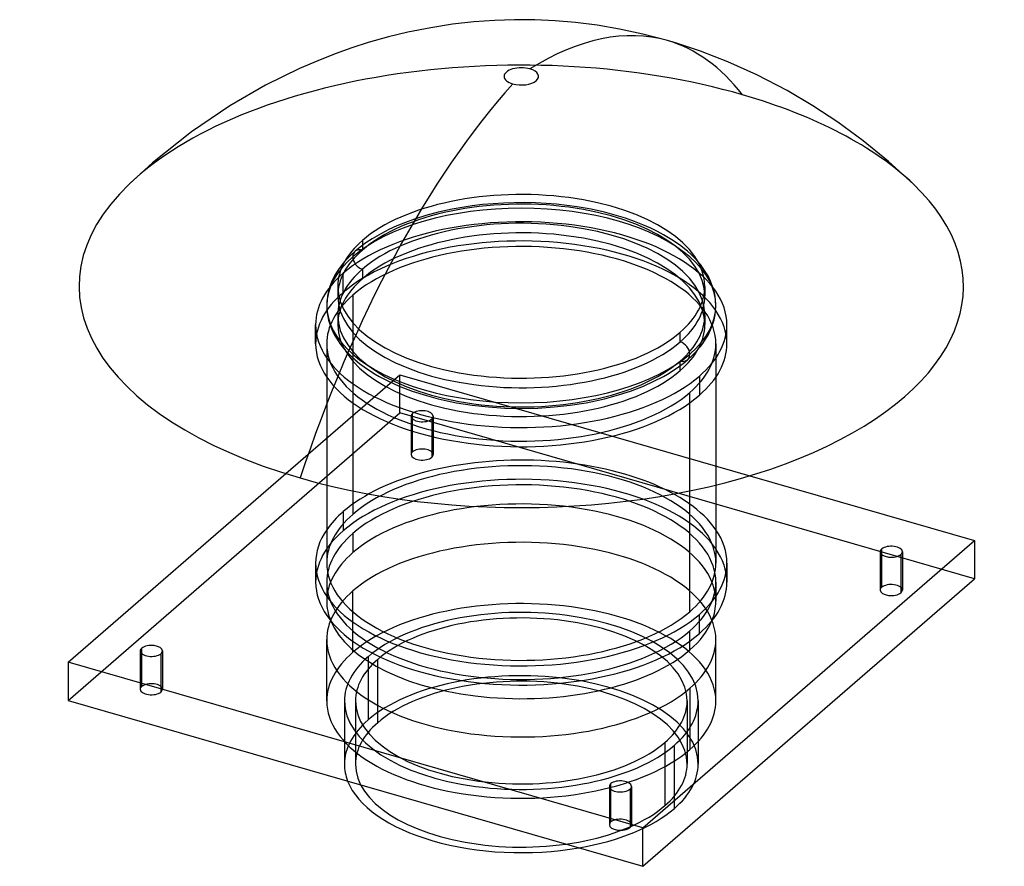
# Model space of a CAD drawing. Header units: millimetres. Extents: x -227 to 218, y -102 to 280.
import ezdxf

# ---------------------------------------------------------------- set-up
doc = ezdxf.new("R2010")
doc.units = ezdxf.units.MM
doc.layers.add('MAIN-1', color=7, linetype='Continuous')
doc.layers.add('MAIN-2', color=7, linetype='Continuous')

msp = doc.modelspace()

# ---------------------------------------------------------------- linework, layer by layer
at = {"layer": 'MAIN-1'}
for p, q in [((-40.95, 276.62), (-51.26, 274.56)), ((-31.06, 278.16), (-40.95, 276.62)), ((-21.5, 279.25), (-31.06, 278.16)), ((-12.16, 279.93), (-21.5, 279.25)), ((-3.03, 280.23), (-12.16, 279.93)), ((6.08, 280.17), (-3.03, 280.23)), ((15.25, 279.75), (6.08, 280.17)), ((24.59, 278.94), (15.25, 279.75)), ((34.32, 277.7), (24.59, 278.94)), ((44.43, 275.98), (34.32, 277.7)), ((-60.03, 272.44), (-69.2, 269.85)), ((-51.26, 274.56), (-60.03, 272.44)), ((54.99, 273.7), (44.43, 275.98)), ((66.08, 270.77), (54.99, 273.7)), ((-76.57, 267.5), (-84.2, 264.79)), ((-69.2, 269.85), (-76.57, 267.5)), ((69.22, 269.85), (66.08, 270.77)), ((81, 265.96), (69.22, 269.85)), ((-84.2, 264.79), (-92.09, 261.71)), ((93.44, 261.15), (81, 265.96)), ((-92.09, 261.71), (-100.25, 258.2)), ((106.52, 255.28), (93.44, 261.15)), ((-100.25, 258.2), (-115.7, 250.63)), ((120.19, 248.19), (106.52, 255.28)), ((-115.7, 250.63), (-131.86, 241.33)), ((131.86, 241.33), (120.19, 248.19)), ((-131.86, 241.33), (-149.22, 229.57)), ((143.16, 233.9), (131.86, 241.33)), ((154.59, 225.53), (143.16, 233.9)), ((-149.22, 229.57), (-166.74, 215.59)), ((166.03, 216.2), (154.59, 225.53)), ((-166.74, 215.59), (-177.36, 205.91)), ((177.37, 205.9), (166.03, 216.2)), ((-204.9, -10.13), (-106.53, 75.06)), ((103.36, 74.09), (204.9, 44.77)), ((-88, 69.9), (-88, 34.64)), ((76.21, 12.64), (76.21, 67.24)), ((88, 69.9), (88, 34.64)), ((54.9, -85.13), (204.9, 44.77)), ((204.9, 44.77), (204.9, 27.45)), ((163.01, 38.49), (163.01, 40.99)), ((-93, 34.64), (-93, 25.98)), ((93, 34.64), (93, 25.98)), ((54.9, -102.45), (204.9, 27.45)), ((80.54, 2.73), (80.54, 11.39)), ((-171.67, -6.35), (-171.67, -3.85)), ((76.21, -4.68), (76.21, -0.67)), ((54.9, -85.13), (-204.9, -10.13)), ((-204.9, -10.13), (-204.9, -27.45)), ((-204.9, -27.45), (54.9, -102.45)), ((40.51, -67.6), (40.51, -65.1)), ((54.9, -102.45), (54.9, -85.13))]:
    msp.add_line(p, q, dxfattribs=at)
for centre, major_axis, ratio, start_param, end_param in [((-17.12, -17.46), (83.21, 288.23), 0.433013, 0.00002, 0.447416), ((0, 254.61), (-7.8, 0), 0.5, -2.094395, 1.047198), ((0, 254.61), (-7.8, 0), 0.5, 1.047198, 4.18879), ((17.12, 12.19), (83.21, 288.23), 0.433013, 0.72859, 1.483923), ((0, 159.7), (200, 0), 0.5, 2.661198, 4.18879), ((0, 159.7), (200, 0), 0.5, -2.094395, 0.480331), ((0, 34.64), (93, 0), 0.5, 2.812193, 3.141591), ((0, 34.64), (93, 0), 0.5, -0.000001, 0.3294), ((167.34, 39.74), (-5, 0), 0.5, -0.523599, -0.000094), ((167.34, 39.74), (-5, 0), 0.5, 3.141499, 5.759587), ((167.34, 39.74), (-5, 0), 0.5, -0.000094, 2.617994), ((167.34, 39.74), (-5, 0), 0.5, 2.617994, 3.141499), ((0, 34.64), (93, 0), 0.5, 3.141591, 5.759587), ((0, 34.64), (88, 0), 0.5, 3.141591, 5.759587), ((0, 34.64), (88, 0), 0.5, -0.523599, -0.000001), ((0, 34.64), (93, 0), 0.5, -0.523599, -0.000001), ((0, 25.98), (-93, 0), 0.5, -0.000001, 2.617994), ((0, 25.98), (-93, 0), 0.5, 2.617994, 3.141591), ((0, 17.32), (-88, 0), 0.5, 0.199791, 2.617994), ((0, 17.32), (-88, 0), 0.5, 2.617994, 2.941802), ((-167.34, -5.1), (-5, 0), 0.5, -0.523599, -0.000094), ((-167.34, -5.1), (-5, 0), 0.5, 3.141499, 5.759587), ((-167.34, -5.1), (-5, 0), 0.5, -0.000094, 2.617994), ((-167.34, -5.1), (-5, 0), 0.5, 2.617994, 3.141499), ((0, -56.29), (-80, 0), 0.5, 0.192239, 1.902156), ((44.84, -66.35), (-5, 0), 0.5, -0.523599, -0.000094), ((44.84, -66.35), (-5, 0), 0.5, -0.000094, 2.617994), ((44.84, -66.35), (-5, 0), 0.5, 3.141499, 5.759587), ((44.84, -66.35), (-5, 0), 0.5, 2.617994, 3.141499)]:
    msp.add_ellipse(centre, major_axis=major_axis, ratio=ratio, start_param=start_param, end_param=end_param, dxfattribs=at)
at = {"layer": 'MAIN-2'}
for p, q in [((-22.18, 196.07), (-26.78, 195.39)), ((-17.49, 196.63), (-22.18, 196.07)), ((-12.75, 197.06), (-17.49, 196.63)), ((-7.99, 197.35), (-12.75, 197.06)), ((-3.2, 197.5), (-7.99, 197.35)), ((1.6, 197.53), (-3.2, 197.5)), ((6.39, 197.42), (1.6, 197.53)), ((11.18, 197.17), (6.39, 197.42)), ((15.92, 196.79), (11.18, 197.17)), ((20.61, 196.27), (15.92, 196.79)), ((25.23, 195.63), (20.61, 196.27)), ((-43.14, 191.71), (-48.37, 190.06)), ((-37.63, 193.18), (-43.14, 191.71)), ((-31.29, 194.57), (-37.63, 193.18)), ((-26.78, 195.39), (-31.29, 194.57)), ((31.54, 194.52), (25.23, 195.63)), ((37.64, 193.18), (31.54, 194.52)), ((42.89, 191.78), (37.64, 193.18)), ((47.1, 190.48), (42.89, 191.78)), ((-52.42, 188.59), (-56.26, 187.02)), ((-48.37, 190.06), (-52.42, 188.59)), ((51.13, 189.08), (47.1, 190.48)), ((54.95, 187.58), (51.13, 189.08)), ((58.56, 185.99), (54.95, 187.58)), ((-64.33, 183.05), (-67.44, 181.22)), ((-63.22, 183.66), (-64.33, 183.05)), ((-59.86, 185.38), (-63.22, 183.66)), ((-56.26, 187.02), (-59.86, 185.38)), ((61.54, 184.54), (58.56, 185.99)), ((64.33, 183.05), (61.54, 184.54)), ((68.14, 180.77), (64.33, 183.05)), ((-70.27, 179.35), (-72.84, 177.46)), ((-71.88, 180.45), (-71.88, 176.11)), ((-67.44, 181.22), (-70.27, 179.35)), ((71.53, 178.44), (68.14, 180.77)), ((75.13, 175.58), (71.53, 178.44)), ((-76.84, 174.04), (-78.36, 172.53)), ((-75.15, 175.56), (-76.84, 174.04)), ((-72.84, 177.46), (-75.15, 175.56)), ((76.82, 174.05), (75.13, 175.58)), ((78.35, 172.54), (76.82, 174.05)), ((-80.98, 169.56), (-82.37, 167.71)), ((-79.74, 171.04), (-80.98, 169.56)), ((-78.36, 172.53), (-79.74, 171.04)), ((79.74, 171.04), (78.35, 172.54)), ((80.98, 169.55), (79.74, 171.04)), ((82.9, 166.93), (80.98, 169.55)), ((-83.57, 165.89), (-84.45, 164.38)), ((-82.37, 167.71), (-83.57, 165.89)), ((-80.54, 156.96), (-80.54, 165.62)), ((-71.88, 167.45), (-71.88, 163.12)), ((84.45, 164.38), (82.9, 166.93)), ((-85.62, 162.01), (-86.53, 159.7)), ((-84.45, 164.38), (-85.62, 162.01)), ((85.62, 162.01), (84.45, 164.38)), ((86.53, 159.7), (85.62, 162.01)), ((-87.19, 157.49), (-87.65, 155.3)), ((-86.53, 159.7), (-87.19, 157.49)), ((-83, 159.7), (-83, 155.36)), ((83, 159.7), (83, 155.37)), ((86.86, 158.66), (86.53, 159.7)), ((87.31, 156.97), (86.86, 158.66)), ((87.65, 155.3), (87.31, 156.97)), ((-87.93, 152.95), (-88, 151.03)), ((-87.71, 154.88), (-87.93, 152.95)), ((-87.65, 155.3), (-87.71, 154.88)), ((-76.21, 155.71), (-76.21, 56.64)), ((87.91, 153.16), (87.65, 155.3)), ((88, 151.03), (87.91, 153.16)), ((-88, 151.03), (-87.91, 148.91)), ((-87.91, 148.91), (-87.65, 146.77)), ((87.65, 146.77), (87.91, 148.91)), ((87.91, 148.91), (88, 151.03)), ((-87.65, 146.77), (-87.16, 144.48)), ((-87.16, 144.48), (-86.45, 142.17)), ((-83, 146.7), (-83, 142.37)), ((83, 146.71), (83, 142.38)), ((86.53, 142.37), (87.19, 144.58)), ((87.19, 144.58), (87.65, 146.77)), ((-93, 133.71), (-93, 142.37)), ((-86.45, 142.17), (-85.57, 139.95)), ((-85.57, 139.95), (-84.45, 137.69)), ((71.88, 134.61), (71.88, 138.95)), ((84.45, 137.69), (85.62, 140.06)), ((85.62, 140.06), (86.53, 142.37)), ((93, 133.71), (93, 142.37)), ((-88, 133.71), (-88, 69.9)), ((-84.45, 137.69), (-83.34, 135.81)), ((-83.34, 135.81), (-82.04, 133.9)), ((-82.04, 133.9), (-80.98, 132.52)), ((80.98, 132.52), (82.04, 133.9)), ((82.04, 133.9), (83.34, 135.81)), ((83.34, 135.81), (84.45, 137.69)), ((88, 133.71), (88, 69.9)), ((-80.98, 132.52), (-79.74, 131.03)), ((-79.74, 131.03), (-78.35, 129.53)), ((-78.35, 129.53), (-76.82, 128.02)), ((76.84, 128.03), (78.36, 129.54)), ((78.36, 129.54), (79.74, 131.03)), ((79.74, 131.03), (80.98, 132.52)), ((-76.82, 128.02), (-75.14, 126.49)), ((-75.14, 126.49), (-73.18, 124.87)), ((-73.18, 124.87), (-71.03, 123.26)), ((71.04, 123.26), (73.19, 124.88)), ((71.88, 121.62), (71.88, 125.95)), ((73.19, 124.88), (75.15, 126.51)), ((75.15, 126.51), (76.84, 128.03)), ((-71.03, 123.26), (-68.68, 121.65)), ((-68.68, 121.65), (-66.14, 120.06)), ((66.14, 120.06), (68.69, 121.65)), ((68.69, 121.65), (71.04, 123.26)), ((-106.53, 75.06), (-54.9, 119.77)), ((-66.14, 120.06), (-64.33, 119.02)), ((-64.33, 119.02), (-60.02, 116.77)), ((-60.02, 116.77), (-55.29, 114.63)), ((-54.9, 119.77), (103.36, 74.09)), ((-54.9, 102.45), (-54.9, 119.77)), ((55.29, 114.63), (60.02, 116.77)), ((60.02, 116.77), (64.33, 119.02)), ((64.33, 119.02), (66.14, 120.06)), ((80.54, 119.12), (80.54, 110.46)), ((-55.29, 114.63), (-49.32, 112.34)), ((-49.32, 112.34), (-42.89, 110.29)), ((42.89, 110.29), (49.32, 112.34)), ((49.32, 112.34), (55.29, 114.63)), ((76.21, 67.24), (76.21, 111.71)), ((-42.89, 110.29), (-37.64, 108.89)), ((-37.64, 108.89), (-33.52, 107.95)), ((-33.52, 107.95), (-29.28, 107.12)), ((-29.28, 107.12), (-22.16, 106)), ((22.16, 106), (29.28, 107.12)), ((29.28, 107.12), (33.52, 107.95)), ((33.52, 107.95), (37.64, 108.89)), ((37.64, 108.89), (42.89, 110.29)), ((-204.9, -27.45), (-54.9, 102.45)), ((204.9, 27.45), (-54.9, 102.45)), ((-22.16, 106), (-14.85, 105.18)), ((-14.85, 105.18), (-7.46, 104.7)), ((-7.46, 104.7), (0, 104.53)), ((0, 104.53), (7.46, 104.7)), ((7.46, 104.7), (14.85, 105.18)), ((14.85, 105.18), (22.16, 106)), ((-49.84, 100.99), (-49.84, 83.67)), ((-49.17, 84.92), (-49.17, 102.24)), ((-40.51, 99.74), (-40.51, 82.42)), ((-39.84, 100.99), (-39.84, 83.67)), ((-80.54, 57.89), (-80.54, 49.23)), ((-76.21, 47.98), (-76.21, 39.32)), ((162.34, 39.74), (162.34, 22.42)), ((163.01, 23.67), (163.01, 38.49)), ((171.67, 38.49), (171.67, 21.17)), ((172.34, 39.74), (172.34, 22.42)), ((-88, 25.98), (-88, 17.32)), ((88, 25.98), (88, 17.32)), ((-76.21, -5.71), (-76.21, 22)), ((-88, -27.71), (-88, 0)), ((76.21, -0.67), (76.21, 3.98)), ((88, -27.71), (88, 0)), ((-172.34, -5.1), (-172.34, -22.42)), ((-171.67, -21.17), (-171.67, -6.35)), ((-163.01, -6.35), (-163.01, -23.67)), ((-162.34, -5.1), (-162.34, -22.42)), ((-69.28, -7.71), (-69.28, -36.29)), ((-64.95, -37.54), (-64.95, -8.96)), ((76.21, -22), (76.21, -49.71)), ((-80, -27.71), (-80, -56.29)), ((-75, -27.71), (-75, -56.29)), ((75, -27.71), (75, -56.29)), ((80, -27.71), (80, -56.29)), ((64.95, -46.46), (64.95, -75.04)), ((69.28, -76.29), (69.28, -47.71)), ((39.84, -66.35), (39.84, -83.67)), ((49.84, -66.35), (49.84, -83.67)), ((40.51, -82.42), (40.51, -67.6)), ((49.17, -67.6), (49.17, -84.92))]:
    msp.add_line(p, q, dxfattribs=at)
for centre, major_axis, ratio, start_param, end_param in [((-17.12, -17.46), (83.21, 288.23), 0.433013, -0.307918, 0.00002), ((0, 159.7), (200, 0), 0.5, 1.047198, 2.661198), ((0, 159.7), (200, 0), 0.5, 0.480331, 1.047198), ((0, 159.7), (-83, 0), 0.5, -3.141581, -0.523599), ((0, 155.36), (83, 0), 0.5, 0.000012, 2.617994), ((0, 142.37), (93, 0), 0.5, -0.000001, 2.617994), ((0, 151.03), (88, 0), 0.5, -0.523599, 2.617994), ((0, 146.7), (-83, 0), 0.5, -3.141581, -0.523599), ((0, 142.37), (-83, 0), 0.5, -3.141581, -0.523599), ((0, 133.71), (-93, 0), 0.5, 3.141591, 5.759587), ((0, 159.7), (-83, 0), 0.5, -0.523599, 0.000012), ((0, 133.71), (-88, 0), 0.5, 3.141591, 5.759587), ((0, 155.36), (83, 0), 0.5, 2.617994, 3.141604), ((-71.88, 171.78), (-3.27, 3.78), 0.75, -0.857072, 0.713724), ((0, 151.03), (88, 0), 0.5, 2.617994, 5.759587), ((-71.88, 171.78), (-3.27, 3.78), 0.75, 0.713724, 2.284521), ((0, 142.37), (93, 0), 0.5, 2.617994, 3.141591), ((0, 146.7), (-83, 0), 0.5, -0.523599, 0.000012), ((0, 142.37), (-83, 0), 0.5, -0.523599, 0.000012), ((0, 133.71), (-93, 0), 0.5, -0.523599, -0.000001), ((0, 159.7), (-83, 0), 0.5, 0.000012, 2.617994), ((0, 159.7), (-83, 0), 0.5, 2.617994, 3.141604), ((0, 133.71), (-88, 0), 0.5, -0.523599, -0.000001), ((0, 155.36), (83, 0), 0.5, -3.141581, -0.523599), ((0, 155.36), (83, 0), 0.5, -0.523599, 0.000012), ((0, 146.7), (-83, 0), 0.5, 0.000012, 2.617994), ((0, 146.7), (-83, 0), 0.5, 2.617994, 3.141604), ((0, 142.37), (93, 0), 0.5, 3.141591, 5.759587), ((0, 142.37), (-83, 0), 0.5, 0.000012, 2.617994), ((0, 142.37), (-83, 0), 0.5, 2.617994, 3.141604), ((0, 142.37), (93, 0), 0.5, -0.523599, -0.000001), ((0, 133.71), (-93, 0), 0.5, -0.000001, 2.617994), ((0, 133.71), (-88, 0), 0.5, -0.000001, 2.617994), ((71.88, 130.28), (-3.27, 3.78), 0.75, -2.427868, -0.857072), ((0, 133.71), (-88, 0), 0.5, 2.617994, 3.141591), ((0, 133.71), (-93, 0), 0.5, 2.617994, 3.141591), ((71.88, 130.28), (-3.27, 3.78), 0.75, 2.284521, 3.855317), ((-44.84, 100.99), (-5, 0), 0.5, 3.141499, 5.759587), ((-44.84, 100.99), (-5, 0), 0.5, -0.523599, -0.000094), ((-44.84, 100.99), (-5, 0), 0.5, -0.000094, 2.617994), ((-44.84, 100.99), (-5, 0), 0.5, 2.617994, 3.141499), ((-44.84, 83.67), (5, 0), 0.5, 2.617994, 3.141499), ((-44.84, 83.67), (5, 0), 0.5, -0.000094, 2.617994), ((0, 34.64), (93, 0), 0.5, 0.3294, 2.617994), ((0, 34.64), (88, 0), 0.5, -0.000001, 2.617994), ((-44.84, 83.67), (5, 0), 0.5, 3.141499, 5.759587), ((-44.84, 83.67), (5, 0), 0.5, -0.523599, -0.000094), ((0, 25.98), (-93, 0), 0.5, 3.141591, 5.759587), ((0, 25.98), (-88, 0), 0.5, 3.141591, 5.759587), ((0, 17.32), (-88, 0), 0.5, 3.141591, 5.759587), ((0, 34.64), (93, 0), 0.5, 2.617994, 2.812193), ((0, 34.64), (88, 0), 0.5, 2.617994, 3.141591), ((0, 25.98), (-93, 0), 0.5, -0.523599, -0.000001), ((0, 25.98), (-88, 0), 0.5, -0.523599, -0.000001), ((0, 0), (88, 0), 0.5, -0.000001, 2.617994), ((0, 17.32), (-88, 0), 0.5, -0.523599, -0.000001), ((0, 25.98), (-88, 0), 0.5, -0.000001, 2.617994), ((0, 25.98), (-88, 0), 0.5, 2.617994, 3.141591), ((167.34, 22.42), (5, 0), 0.5, 2.617994, 3.141499), ((167.34, 22.42), (5, 0), 0.5, 3.141499, 5.759587), ((167.34, 22.42), (5, 0), 0.5, -0.000094, 2.617994), ((167.34, 22.42), (5, 0), 0.5, -0.523599, -0.000094), ((0, 0), (88, 0), 0.5, 2.617994, 3.141591), ((0, -27.71), (-88, 0), 0.5, 3.141591, 5.759587), ((0, 17.32), (-88, 0), 0.5, -0.000001, 0.199791), ((0, -27.71), (80, 0), 0.5, 0.000012, 2.617994), ((0, 17.32), (-88, 0), 0.5, 2.941802, 3.141591), ((0, -27.71), (-75, 0), 0.5, -3.141581, -0.523599), ((0, 0), (88, 0), 0.5, 3.141591, 5.759587), ((0, 0), (88, 0), 0.5, -0.523599, -0.000001), ((0, -27.71), (-88, 0), 0.5, -0.523599, -0.000001), ((0, -27.71), (80, 0), 0.5, 2.617994, 3.141604), ((0, -27.71), (-75, 0), 0.5, -0.523599, 0.000012), ((0, -56.29), (-80, 0), 0.5, -3.141581, -0.523599), ((0, -56.29), (75, 0), 0.5, 0.000012, 2.617994), ((-167.34, -22.42), (5, 0), 0.5, 2.617994, 3.141499), ((-167.34, -22.42), (5, 0), 0.5, -0.000094, 2.617994), ((-167.34, -22.42), (5, 0), 0.5, 3.141499, 5.759587), ((-167.34, -22.42), (5, 0), 0.5, -0.523599, -0.000094), ((0, -27.71), (-88, 0), 0.5, -0.000001, 2.617994), ((0, -27.71), (80, 0), 0.5, -3.141581, -0.523599), ((0, -27.71), (-75, 0), 0.5, 0.000012, 2.617994), ((0, -27.71), (-75, 0), 0.5, 2.617994, 3.141604), ((0, -27.71), (80, 0), 0.5, -0.523599, 0.000012), ((0, -27.71), (-88, 0), 0.5, 2.617994, 3.141591), ((0, -56.29), (-80, 0), 0.5, -0.523599, 0.000012), ((0, -56.29), (75, 0), 0.5, 2.617994, 3.141604), ((0, -56.29), (-80, 0), 0.5, 0.000012, 0.192239), ((0, -56.29), (75, 0), 0.5, -3.141581, -0.523599), ((0, -56.29), (75, 0), 0.5, -0.523599, 0.000012), ((0, -56.29), (-80, 0), 0.5, 2.617994, 3.141604), ((0, -56.29), (-80, 0), 0.5, 1.902156, 2.617994), ((44.84, -83.67), (5, 0), 0.5, 2.617994, 3.141499), ((44.84, -83.67), (5, 0), 0.5, 3.141499, 5.759587), ((44.84, -83.67), (5, 0), 0.5, -0.000094, 2.617994), ((44.84, -83.67), (5, 0), 0.5, -0.523599, -0.000094)]:
    msp.add_ellipse(centre, major_axis=major_axis, ratio=ratio, start_param=start_param, end_param=end_param, dxfattribs=at)

doc.saveas('drawing.dxf')
